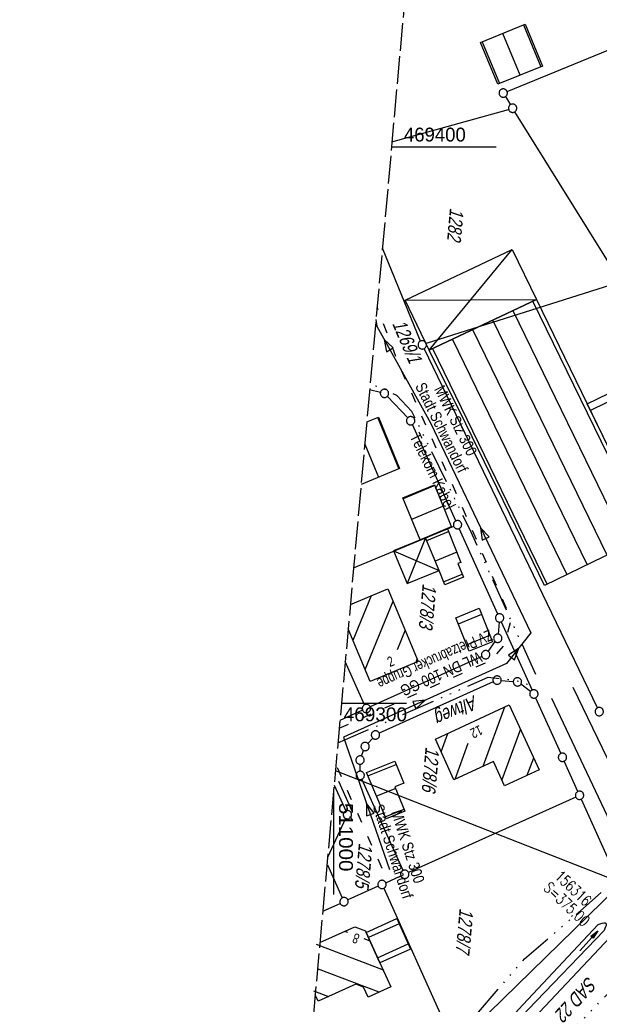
# Model space of a CAD drawing. Extents: x 510944 to 511312, y 468631 to 469578.
# Tile 18 of 30: x 510944 to 511048, y 469246 to 469423. Entities that reach past the tile are written whole.
import ezdxf
from ezdxf.enums import TextEntityAlignment as Align

# ---------------------------------------------------------------- set-up
doc = ezdxf.new("R2010")
doc.units = 0
doc.header["$LTSCALE"] = 10
doc.header["$MEASUREMENT"] = 0
for name, pattern in [('ACAD_ISO03W100', [30, 12, -18]), ('ACAD_ISO14W100', [25.5, 12, -3, 0.5, -3, 0.5, -3, 0.5, -3]), ('AUSGEZOGEN', [0]), ('LT00', [0]), ('LT14', [0.6, 0.5, -0.1])]:
    doc.linetypes.add(name, pattern=pattern)
doc.layers.get('0').update_dxf_attribs({"linetype": 'LT00'})
for name, color, linetype in [('--EK_FBR', 1, 'LT00'), ('--EK_Schacht-Text', 5, 'LT00'), ('ABWASSERLTG', 24, 'LT00'), ('ABWASSERLTG_FLIEßPF', 26, 'Continuous'), ('ABWASSERLTG_TEXT', 26, 'Continuous'), ('DFK_BEB_SCHR', 254, 'LT00'), ('DFK_BEBAUUNG', 250, 'LT00'), ('DFK_BES-NAME', 255, 'LT00'), ('DFK_BES-WEGE', 255, 'LT00'), ('DFK_FLUR_NR', 250, 'LT00'), ('DFK_GZPKT', 250, 'LT00'), ('DFK_HAUSNR', 250, 'LT00'), ('DFK_KATASTER', 250, 'LT00'), ('PFEIL', 140, 'AUSGEZOGEN'), ('STROM_FREILTG', 80, 'STROMFREILEITUNG'), ('TELEKOM', 210, 'ACAD_ISO14W100'), ('TELEKOM_TEXT', 210, 'Continuous'), ('V098_AFBR_BAB', 250, 'LT00'), ('V098_GRABEN', 250, 'LT00'), ('V098_RASTER', 250, 'LT00'), ('WASSERLTG', 130, 'ACAD_ISO03W100'), ('WASSERLTG_TEXT', 130, 'Continuous')]:
    doc.layers.add(name, color=color, linetype=linetype)
doc.layers.add('-BLATT_098-RAND', color=7, linetype='LT14', plot=False)
doc.styles.add('schachtbeschriftung', font='romans.shx', dxfattribs={"width": 0.75, "height": 2})
doc.styles.get("Standard").update_dxf_attribs({"font": 'ARIAL.TTF'})
doc.styles.add('Strom', font='txt-alt.shx')
doc.styles.add('Versorgungsltg', font='ARIAL.TTF', dxfattribs={"width": 0.8, "height": 2})
doc.linetypes.add('STROMFREILEITUNG', pattern='A,12.7,-5.5,["xx",Strom,S=2.5,R=0,X=-2.6,Y=-0.85],-4.35', length=22.55)

# ---------------------------------------------------------------- blocks, each defined once
blk = doc.blocks.new('SYMB7010')
at = {"color": 0, "linetype": 'ByBlock'}
for points in [[(-0.031408, 0.499213), (-0.093728, 0.49134), (-0.15457, 0.475719), (-0.212975, 0.452595), (-0.268021, 0.422333), (-0.31884, 0.385411), (-0.36463, 0.342411), (-0.40467, 0.29401), (-0.438329, 0.240973), (-0.465074, 0.184136), (-0.484486, 0.124395), (-0.496256, 0.062692), (-0.5002, 0)], [(-0.5002, 0), (-0.496256, -0.062692), (-0.484486, -0.124395), (-0.465075, -0.184136), (-0.438329, -0.240973), (-0.404671, -0.29401), (-0.36463, -0.342411), (-0.31884, -0.385411), (-0.268021, -0.422333), (-0.212975, -0.452595), (-0.154571, -0.475719), (-0.093728, -0.49134), (-0.031408, -0.499213), (0.031408, -0.499213)], [(0.5002, 0), (0.496256, 0.062692), (0.484485, 0.124395), (0.465074, 0.184136), (0.438329, 0.240973), (0.40467, 0.29401), (0.36463, 0.342411), (0.31884, 0.385411), (0.268021, 0.422333), (0.212975, 0.452595), (0.15457, 0.475719), (0.093728, 0.49134), (0.031408, 0.499213), (-0.031408, 0.499213)], [(0.031408, -0.499213), (0.093728, -0.491341), (0.15457, -0.475719), (0.212975, -0.452595), (0.268021, -0.422333), (0.31884, -0.385411), (0.36463, -0.342411), (0.404671, -0.294011), (0.438329, -0.240974), (0.465075, -0.184136), (0.484486, -0.124395), (0.496256, -0.062692), (0.500201, 0)]]:
    blk.add_lwpolyline(points, dxfattribs=at)
blk = doc.blocks.new('ABWASSER-FLIEßPF')
at = {"layer": 'ABWASSERLTG_FLIEßPF'}
for p, q in [((0, 0), (-2.11, 0.7)), ((-2.11, 0.7), (-2.11, -0.7)), ((-2.11, -0.7), (0, 0))]:
    blk.add_line(p, q, dxfattribs=at)
blk = doc.blocks.new('Pfreil3')
at = {"layer": 'PFEIL'}
blk.add_hatch(color=256, dxfattribs=at).paths.add_polyline_path([(-1.55, 0.27), (-1.55, -0.27), (0, 0)])
for p, q in [((-1.55, 0), (-4.83, 0)), ((-1.55, -0.27), (-1.55, 0.27)), ((-1.55, 0.27), (0, 0)), ((0, 0), (-1.55, -0.27))]:
    blk.add_line(p, q, dxfattribs=at)

msp = doc.modelspace()

# ---------------------------------------------------------------- linework, layer by layer
at = {"layer": '--EK_FBR'}
msp.add_lwpolyline([(511053.1, 469271.5), (511053.37, 469270.78), (511053.62, 469270.06), (511053.85, 469269.35), (511054.05, 469268.63), (511054.21, 469267.92), (511054.32, 469267.22), (511054.37, 469266.52), (511054.34, 469265.83), (511054.25, 469265.16), (511054.08, 469264.49), (511053.85, 469263.83), (511053.57, 469263.18), (511053.25, 469262.53), (511052.89, 469261.89), (511052.51, 469261.25), (511052.11, 469260.61), (511051.7, 469259.97), (511036.08, 469243.4), (511020.15, 469226.7)], dxfattribs=at)
at = {"layer": '-BLATT_098-RAND'}
msp.add_lwpolyline([(511026.41, 469577.69), (510943.54, 468656.41), (511229.39, 468630.7), (511312.26, 469551.98), (511026.41, 469577.69)], dxfattribs=at)
at = {"layer": 'ABWASSERLTG'}
msp.add_lwpolyline([(511007.64, 469368.98), (511007.78, 469367.8), (511017.45, 469350.38), (511035.49, 469312.62), (511031.14, 469307.13), (511001.79, 469293.87), (511010.07, 469270.08)], dxfattribs=at)
at = {"layer": 'DFK_BEB_SCHR'}
for p, q in [((511034.15, 469421.97), (511037.28, 469414.43)), ((511033.57, 469412.95), (511030.44, 469420.46)), ((511026.74, 469418.96), (511029.85, 469411.46)), ((511056.41, 469330.11), (511035.88, 469372.31)), ((511032.26, 469370.6), (511052.81, 469328.36)), ((511049.21, 469326.6), (511028.65, 469368.89)), ((511025.03, 469367.18), (511045.62, 469324.85)), ((511042.02, 469323.1), (511021.41, 469365.48)), ((511071.36, 469364.82), (511046.21, 469352.65)), ((511017.8, 469363.77), (511038.43, 469321.35)), ((511011.77, 469342.17), (511007.95, 469351.39)), ((511005.62, 469346.56), (511008.08, 469340.63)), ((511018.2, 469339.16), (511012.53, 469336.76)), ((511014.07, 469333.07), (511019.69, 469335.45)), ((511021.18, 469331.73), (511016.05, 469329.56)), ((511016.78, 469329.23), (511020.71, 469330.85)), ((511022.19, 469327.13), (511018.3, 469325.53)), ((511019.79, 469321.82), (511023.15, 469323.2)), ((511006.8, 469319.32), (511003.49, 469311.27)), ((511005.67, 469306.05), (511010.73, 469318.35)), ((511026.64, 469315.92), (511022.45, 469314.22)), ((511012.9, 469313.12), (511011.44, 469309.56)), ((511023.94, 469310.51), (511028.14, 469312.21)), ((511014.85, 469307.35), (511015.08, 469307.9)), ((511009.68, 469305.3), (511009.63, 469305.17)), ((511026.93, 469288.64), (511030.85, 469299.31)), ((511025.72, 469296.93), (511025.67, 469296.8)), ((511033.63, 469295.29), (511030.29, 469286.19)), ((511019.36, 469291.24), (511020.58, 469294.56)), ((511024.17, 469292.72), (511021.8, 469286.27)), ((511034.86, 469287.02), (511036.01, 469290.15)), ((511006.19, 469286.93), (511011.27, 469288.96)), ((511011.19, 469284.62), (511007.75, 469283.25)), ((511009.32, 469279.57), (511012.71, 469280.92)), ((511011.79, 469260.33), (511006.3, 469257.86)), ((511002.57, 469258.73), (511002.02, 469258.94)), ((510996.86, 469256.62), (511008.93, 469252.03)), ((511006.6, 469257.2), (511005.53, 469257.6)), ((511007.94, 469254.21), (511013.43, 469256.68)), ((511008.22, 469248.02), (510997.14, 469252.23)), ((510996.38, 469248.24), (510999.08, 469247.22))]:
    msp.add_line(p, q, dxfattribs=at)
at = {"layer": 'DFK_BEBAUUNG'}
for p, q in [((511012.87, 469372.5), (511032.14, 469381.6)), ((511017.23, 469363.5), (511032.14, 469381.6)), ((511032.14, 469381.6), (511036.51, 469372.61)), ((511012.87, 469372.5), (511036.51, 469372.61)), ((511017.23, 469363.5), (511012.87, 469372.5)), ((511036.51, 469372.61), (511017.23, 469363.5)), ((511016.57, 469329.75), (511010.8, 469327.38)), ((511016.57, 469329.75), (511013.27, 469321.5)), ((511010.8, 469327.38), (511018.99, 469323.84)), ((511010.8, 469327.38), (511013.27, 469321.5)), ((511013.27, 469321.5), (511018.99, 469323.84))]:
    msp.add_line(p, q, dxfattribs=at)
for points in [[(511034.47, 469422.1), (511037.6, 469414.56), (511029.55, 469411.34), (511026.45, 469418.84), (511034.47, 469422.1)], [(511055.66, 469333.38), (511057.09, 469330.44), (511037.98, 469321.13), (511032.79, 469331.77), (511023.79, 469350.23), (511017.23, 469363.5), (511036.51, 469372.61), (511045.63, 469353.84), (511051.96, 469340.82), (511055.66, 469333.38)], [(511045.63, 469353.84), (511070.78, 469366.01), (511080.74, 469345.6), (511055.66, 469333.38), (511045.63, 469353.84)], [(511005.98, 469350.58), (511008.07, 469351.44), (511011.88, 469342.21), (511004.97, 469339.34)], [(511021.21, 469331.67), (511020.5, 469331.37), (511015.6, 469329.38), (511012.47, 469336.91), (511018.16, 469339.27), (511021.21, 469331.67)], [(511016.57, 469329.75), (511020.5, 469331.37), (511022.92, 469325.31), (511022.36, 469325.1), (511023.36, 469322.68), (511020, 469321.3), (511018.99, 469323.84), (511016.57, 469329.75)], [(511003.03, 469317.75), (511009.8, 469320.57), (511015.24, 469307.51), (511006.57, 469303.89), (511002.63, 469313.33)], [(511021.99, 469315.35), (511026.18, 469317.05), (511028.61, 469311.05), (511024.42, 469309.33), (511021.99, 469315.35)], [(511018.32, 469293.51), (511031.61, 469299.66), (511037, 469288.01), (511030.78, 469285.13), (511028.76, 469289.49), (511021.67, 469286.21), (511018.32, 469293.51)], [(511005.94, 469287.51), (511011.03, 469289.54), (511012.64, 469285.63), (511011.04, 469284.97), (511012.85, 469280.58), (511009.48, 469279.19), (511005.94, 469287.51)], [(510997.56, 469256.93), (511003.86, 469259.76), (511005.77, 469259.05), (511005.89, 469258.77)], [(511005.89, 469258.77), (511011.38, 469261.24), (511013.84, 469255.76), (511008.36, 469253.27), (511005.89, 469258.77)], [(511005.89, 469258.77), (511008.36, 469253.27), (511010.33, 469248.98), (511006.22, 469247.11), (511005.4, 469248.93), (511004.04, 469249.45), (510997.22, 469246.38), (510996.71, 469247.51)]]:
    msp.add_lwpolyline(points, dxfattribs=at)
at = {"layer": 'DFK_KATASTER'}
for p, q in [((511031.22, 469410.01), (511053.77, 469419.27)), ((511030.92, 469409.08), (511031.83, 469407.63)), ((511010.51, 469400.93), (511031.5, 469406.79)), ((511051.28, 469376.41), (511032.62, 469406.35)), ((511015.67, 469365.12), (511008.79, 469381.82)), ((511050.97, 469375.54), (511016.67, 469364.66)), ((511047.48, 469299.15), (511016.29, 469363.75)), ((511008.44, 469355.89), (511006.5, 469356.36)), ((511013.36, 469351.32), (511009.69, 469355.17)), ((511022, 469332.77), (511014.19, 469350.1)), ((511003.62, 469324.33), (511021.62, 469331.8)), ((511029.57, 469316), (511022.62, 469331.41)), ((511029.81, 469314.57), (511029.63, 469312.41)), ((511030.19, 469314.64), (511035.74, 469302.33)), ((511027.82, 469309.3), (511029.11, 469311.06)), ((511005.6, 469299.7), (511002.1, 469307.46)), ((511026.69, 469308.39), (511006.59, 469299.33)), ((511030.18, 469304.07), (511032.34, 469303.89)), ((511028.75, 469303.83), (511008.23, 469294.58)), ((511035.45, 469302.09), (511033.7, 469303.38)), ((511036.36, 469300.97), (511040.88, 469290.93)), ((511005.23, 469298.71), (511001.15, 469296.87)), ((511007.05, 469293.71), (511006.19, 469292.75)), ((511005.04, 469290.46), (511005.42, 469291.49)), ((511004.79, 469287.75), (511004.78, 469289.01)), ((511043.96, 469284.1), (511041.5, 469289.57)), ((511012.51, 469269.9), (511005.11, 469286.32)), ((511000.1, 469285.24), (511002.19, 469280.61)), ((511043.59, 469283.11), (511013.5, 469269.53)), ((511044.58, 469282.74), (511051.23, 469267.98)), ((511002.18, 469279.25), (510998.91, 469272.26)), ((510998.9, 469270.9), (511001.58, 469264.97)), ((511009.41, 469267.69), (511012.14, 469268.91)), ((511008.05, 469267.07), (511002.57, 469264.6)), ((511009.04, 469266.7), (511021.51, 469239.04)), ((511022.36, 469238.88), (511051, 469266.78)), ((510998.07, 469262.56), (511001.21, 469263.98))]:
    msp.add_line(p, q, dxfattribs=at)
at = {"layer": 'STROM_FREILTG', "ltscale": 0.05, "flags": 128}
msp.add_lwpolyline([(511278.53, 469177.03), (511168.9, 469221.8), (511089.46, 469252.94), (511000.34, 469287.83)], dxfattribs=at)
at = {"layer": 'TELEKOM', "ltscale": 0.05, "flags": 128}
for points in [[(510990.6, 469179.56), (510992.24, 469181.78), (511000.24, 469192.63), (511015.8, 469211.98), (511023.06, 469220.13), (511036.17, 469234.01), (511047.06, 469245.38), (511060.48, 469259.4), (511092.25, 469285.46), (511092.25, 469285.46), (511103.75, 469297.43), (511108.47, 469302.89), (511113.37, 469306.28), (511118.09, 469311.56), (511128.46, 469321.54), (511151.87, 469347.58), (511156.58, 469352.67), (511162.43, 469358.51), (511170.54, 469364.73), (511171.72, 469366.64), (511171.72, 469366.64), (511168.48, 469382.31), (511168.67, 469388.91), (511179.84, 469405.94), (511194.18, 469420.27), (511199.64, 469423.47), (511208.7, 469431.38), (511216.05, 469438.17), (511238.92, 469462.19), (511294.41, 469518.23), (511310.74, 469535.16)], [(510992.89, 469205.01), (510994.17, 469206.59), (510998.97, 469213.43), (511006.33, 469221.8), (511020.32, 469237.64), (511034.33, 469254), (511044.41, 469262.61), (511060.17, 469276.55), (511068.32, 469283.94), (511072.46, 469286.88), (511073.76, 469287.75), (511076.59, 469288.51), (511079.42, 469288.07), (511092.11, 469285.49), (511171.6, 469366.53), (511171.62, 469366.55), (511171.69, 469366.67), (511171.69, 469366.67), (511205.48, 469403.46), (511216.61, 469417.78), (511234.74, 469437.24), (511255.11, 469457.6), (511281.35, 469482.72), (511307.78, 469508.95), (511308.45, 469509.7)], [(511036.41, 469305.12), (511024.46, 469331.38), (511014.1, 469352.44), (511011.39, 469355.3), (511008.61, 469356.72), (511006.58, 469357.28)], [(511000.79, 469292.84), (511027.81, 469304.64), (511032.59, 469304.16), (511035.93, 469303.05)], [(511003.42, 469280.46), (511000.3, 469287.37)]]:
    msp.add_lwpolyline(points, dxfattribs=at)
at = {"layer": 'V098_AFBR_BAB'}
for points in [[(511065.9, 469275.06), (511065.25, 469274.8), (511064.6, 469274.55), (511063.94, 469274.33), (511063.27, 469274.13), (511062.59, 469273.98), (511061.9, 469273.89), (511061.18, 469273.87), (511060.55, 469273.91), (511059.91, 469274.01), (511059.28, 469274.17), (511058.67, 469274.39), (511058.09, 469274.67), (511057.55, 469275), (511057.07, 469275.4), (511056.66, 469275.84), (511056.32, 469276.35), (511052.85, 469282.71), (511043.1, 469302.8)], [(511039.19, 469300.88), (511048.13, 469282.03), (511053.1, 469271.5), (511053.37, 469270.78), (511053.62, 469270.06), (511053.85, 469269.35), (511054.05, 469268.63), (511054.21, 469267.92), (511054.32, 469267.22), (511054.37, 469266.52), (511054.34, 469265.83), (511054.25, 469265.16), (511054.08, 469264.49), (511053.85, 469263.83), (511053.57, 469263.18), (511053.25, 469262.53), (511052.89, 469261.89), (511052.51, 469261.25), (511052.11, 469260.61), (511051.7, 469259.97), (511036.08, 469243.4), (511020.15, 469226.7)]]:
    msp.add_lwpolyline(points, dxfattribs=at)
at = {"layer": 'V098_GRABEN'}
for points in [[(511018.19, 469228.47), (511034.05, 469245.74), (511047.63, 469260.19)], [(511047.63, 469260.19), (511047.99, 469260.31), (511048.32, 469260.41), (511048.62, 469260.47), (511048.85, 469260.47), (511049, 469260.4), (511049.05, 469260.24), (511049.03, 469260.02), (511048.95, 469259.75), (511048.84, 469259.44), (511048.7, 469259.11)], [(511019.05, 469227.66), (511034.95, 469244.84), (511048.7, 469259.11)]]:
    msp.add_lwpolyline(points, dxfattribs=at)
at = {"layer": 'V098_RASTER'}
for p, q in [((511029.24, 469400), (511010.43, 469400)), ((511001.43, 469300), (511013.16, 469300)), ((511000, 469284.08), (511000, 469265.58))]:
    msp.add_line(p, q, dxfattribs=at)
at = {"layer": 'WASSERLTG', "ltscale": 0.015, "flags": 128}
for points in [[(511001.03, 469295.47), (511025.31, 469306.35), (511028.45, 469307.74), (511030.65, 469310.3), (511031.98, 469314.97), (511023.13, 469335.4), (511011.95, 469360.49), (511007.84, 469371.21)], [(511008.75, 469270.28), (511000.44, 469288.94)]]:
    msp.add_lwpolyline(points, dxfattribs=at)

# ---------------------------------------------------------------- block references
at = {"layer": 'ABWASSERLTG_FLIEßPF'}
for p, rotation in [((511009.12, 469365.39), 119.0261131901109), ((511026.47, 469331.5), 115.5377363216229), ((511033.32, 469309.87), 51.60229321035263), ((511016.47, 469300.5), 24.32102318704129), ((511005.93, 469281.97), 109.1866677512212)]:
    msp.add_blockref('ABWASSER-FLIEßPF', p, dxfattribs=dict(at, rotation=rotation))
at = {"layer": 'DFK_GZPKT', "xscale": 1.500000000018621, "yscale": 1.5, "zscale": 1.5, "rotation": 264.7377099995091}
for p in [(511030.53, 469409.72), (511032.22, 469406.99), (511015.96, 469364.43), (511009.17, 469355.71), (511013.88, 469350.78), (511022.31, 469332.09), (511029.88, 469315.32), (511029.56, 469311.66), (511027.37, 469308.7), (511029.43, 469304.14), (511033.09, 469303.82), (511036.05, 469301.65), (511005.91, 469299.02), (511047.81, 469298.47), (511007.55, 469294.27), (511005.69, 469292.19), (511004.77, 469289.76), (511041.19, 469290.25), (511004.8, 469287), (511044.27, 469283.42), (511002.5, 469279.93), (511012.82, 469269.22), (511008.73, 469267.38), (511001.89, 469264.29)]:
    msp.add_blockref('SYMB7010', p, dxfattribs=at)
at = {"layer": 'PFEIL', "rotation": 47.6307445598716}
msp.add_blockref('Pfreil3', (511047.55, 469259.03), dxfattribs=at)

# ---------------------------------------------------------------- texts
at = {"layer": '--EK_Schacht-Text', "style": 'schachtbeschriftung', "width": 0.75}
for s, p in [('156316', (511039.64, 469268.65)), ('S=375.00', (511037.66, 469266.56))]:
    msp.add_text(s, height=2, rotation=-43.508, dxfattribs=at).set_placement(p)
at = {"layer": 'ABWASSERLTG_TEXT', "char_height": 2, "attachment_point": 5, "line_spacing_factor": 0.85, "style": 'Versorgungsltg'}
for insert, rotation in [((511020.71, 469350.18), 296.3767), ((511012.03, 469273.77), 287.9787)]:
    msp.add_mtext('MWK Stz 300\\PStadt Schwandorf', dxfattribs=dict(at, insert=insert, rotation=rotation))
at = {"layer": 'DFK_BES-NAME', "oblique": 13.754, "width": 0.75}
msp.add_text('Altweg', height=2.5, rotation=204.0141, dxfattribs=at).set_placement((511025.29, 469301.45))
at = {"layer": 'DFK_BES-WEGE', "oblique": 13.754, "width": 0.75}
msp.add_text('SAD 22', height=2.5, rotation=227.5005, dxfattribs=at).set_placement((511045.84, 469251.01))
at = {"layer": 'DFK_FLUR_NR', "oblique": 13.754, "width": 0.75}
for s, rotation, p in [('1282', 264.8601, (511020.96, 469389.12)), ('1269/1', 292.9883, (511010.52, 469368.27)), ('1278/3', 264.8601, (511016.05, 469321.57)), ('1278/6', 264.8601, (511016.58, 469292.21)), ('1278/5', 264.8601, (511004.57, 469274.91)), ('1278/7', 264.8601, (511022.7, 469263.19))]:
    msp.add_text(s, height=2.5, rotation=rotation, dxfattribs=at).set_placement(p)
at = {"layer": 'DFK_HAUSNR', "width": 0.75}
for s, rotation, p in [('2', 22.6635, (511010.15, 469306.47)), ('12', -155.1652, (511026.29, 469296.1)), ('8', -200.3911, (511004.84, 469258.33))]:
    msp.add_text(s, height=1.8, rotation=rotation, dxfattribs=at).set_placement(p)
at = {"layer": 'TELEKOM_TEXT', "style": 'Versorgungsltg', "width": 0.8}
msp.add_text('Telekom Kabel', height=2, rotation=296.2342, dxfattribs=at).set_placement((511016.94, 469341.29), align=Align.CENTER)
at = {"layer": 'V098_RASTER'}
for s, rotation, width, p in [(' 469400', 0.0007, 0.955, (511011.74, 469401)), (' 469300', 0.0007, 0.979, (511000.87, 469296.73)), (' 511000', -89.9993, 1.058, (511001, 469283.08))]:
    msp.add_text(s, height=2.5, rotation=rotation, dxfattribs=dict(at, width=width)).set_placement(p)
at = {"layer": 'WASSERLTG_TEXT', "insert": (511017.56, 469309.31), "char_height": 2, "attachment_point": 8, "rotation": 203.8861, "line_spacing_factor": 0.85, "style": 'Versorgungsltg'}
msp.add_mtext('WL DN 100 GG\\P{\\W0.7;ZV Pretzabrucker Gruppe}', dxfattribs=at)

doc.saveas('drawing.dxf')
